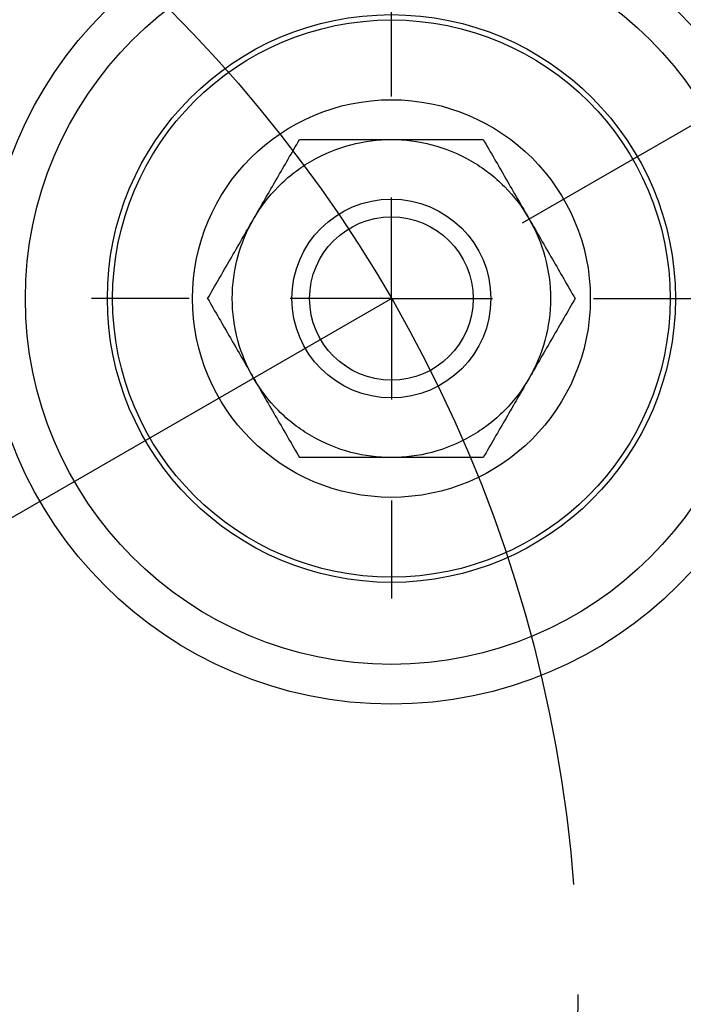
# Model space of a CAD drawing. Header units: millimetres. Extents: x 19 to 819, y 19 to 629.
# Tile 11 of 17: x 243 to 260, y 206 to 231. Entities that reach past the tile are written whole.
import ezdxf

# ---------------------------------------------------------------- set-up
doc = ezdxf.new("R2010")
doc.units = ezdxf.units.MM
doc.header["$LTSCALE"] = 3
doc.linetypes.add('SLD-Center', pattern=[19.05, 15.24, -1.27, 1.27, -1.27])
doc.linetypes.add('SLD-Solid', pattern=[0])
doc.layers.add('CENTER', color=40, linetype='SLD-Center')
doc.layers.add('DIMENSIONS', color=140, linetype='SLD-Solid', lineweight=25)
doc.styles.add('SLDTEXTSTYLE0', font='TXT', dxfattribs={"width": 0.7})
doc.dimstyles.new('SLDDIMSTYLE3', dxfattribs={"dimtxt": 6.474023, "dimasz": 9.906, "dimexe": 0, "dimexo": 0.0625, "dimgap": 1.618506, "dimtad": 0, "dimtih": 1, "dimtoh": 1, "dimdec": 4, "dimlfac": 3, "dimzin": 12, "dimdsep": 46, "dimtxsty": 'SLDTEXTSTYLE0', "dimsah": 1, "dimcen": 0.09, "dimadec": 0, "dimazin": 3, "dimtfac": 1, "dimtdec": 0, "dimtofl": 0, "dimtmove": 0, "dimatfit": 3, "dimfxl": 0, "dimfrac": 2, "dimtolj": 1, "dimtzin": 12, "dimarcsym": 0})
doc.dimstyles.new('SLDDIMSTYLE4', dxfattribs={"dimtxt": 6.474023, "dimasz": 9.906, "dimexe": 0, "dimexo": 0.0625, "dimgap": 1.618506, "dimtad": 0, "dimtih": 1, "dimtoh": 1, "dimrnd": 1e-09, "dimzin": 4, "dimdsep": 46, "dimtxsty": 'SLDTEXTSTYLE0', "dimsah": 1, "dimcen": 0, "dimadec": 0, "dimazin": 1, "dimtfac": 1, "dimtofl": 0, "dimtmove": 0, "dimatfit": 3, "dimfxl": 0, "dimfrac": 2, "dimtolj": 1, "dimtzin": 12, "dimarcsym": 0})

# ---------------------------------------------------------------- blocks, each defined once
blk = doc.blocks.new('_D_5')
at = {"layer": 'DIMENSIONS'}
for p, q in [((256.089, 225.494), (301.395, 251.651)), ((222.478, 167.279), (222.478, 114.963))]:
    blk.add_line(p, q, dxfattribs=at)
for start, end in [(334.68049, 30), (270, 326.37467)]:
    blk.add_arc((222.478, 206.089), 81.601, start, end, dxfattribs=at)
for points in [[(293.146, 246.889), (296.209, 237.346), (298.936, 238.708)], [(222.478, 124.488), (232.458, 123.565), (232.274, 126.607)]]:
    blk.add_solid(points, dxfattribs=at)
at = {"layer": 'DIMENSIONS', "insert": (283.207, 169.087), "char_height": 6.35, "attachment_point": 1, "style": 'SLDTEXTSTYLE0'}
blk.add_mtext('120°', dxfattribs=at)
blk = doc.blocks.new('_D_6')
at = {"layer": 'DIMENSIONS'}
for p, q in [((199.211, 179.942), (160.173, 136.075)), ((114.616, 145.476), (112.442, 145.476)), ((112.442, 145.476), (112.442, 135.187)), ((133.854, 145.476), (136.028, 145.476)), ((136.028, 145.476), (136.028, 135.187)), ((160.173, 136.075), (143.504, 136.075)), ((112.442, 135.187), (114.616, 135.187)), ((136.028, 135.187), (133.854, 135.187))]:
    blk.add_line(p, q, dxfattribs=at)
blk.add_solid([(199.211, 179.942), (191.487, 173.555), (193.764, 171.529)], dxfattribs=at)
at = {"layer": 'DIMENSIONS', "char_height": 6.35, "attachment_point": 1, "style": 'SLDTEXTSTYLE0'}
for s, insert in [('%%c', (109.729, 155.111)), ('70.0', (119.504, 155.111)), ('2.76', (114.616, 143.373)), ('B.C.', (115.292, 131.634))]:
    blk.add_mtext(s, dxfattribs=dict(at, insert=insert))
blk = doc.blocks.new('SW_CENTERMARKSYMBOL_2')
at = {"layer": 'CENTER', "color": 0}
for p, q in [((0, 5.08), (0, 7.54)), ((0, 0), (0, 2.54)), ((-5.08, 0), (-7.54, 0)), ((0, 0), (-2.54, 0)), ((0, 0), (0, -2.54)), ((0, 0), (2.54, 0)), ((5.08, 0), (7.54, 0)), ((0, -5.08), (0, -7.54))]:
    blk.add_line(p, q, dxfattribs=at)

msp = doc.modelspace()

# ---------------------------------------------------------------- linework, layer by layer
for centre, radius in [((222.478193, 206.088637), 50), ((252.789083, 223.588637), 10.2), ((252.789083, 223.588637), 9.2), ((252.789083, 223.588637), 7.139683), ((252.789083, 223.588637), 7.006984), ((252.789083, 223.588637), 5), ((252.789083, 223.588637), 2.5), ((252.789083, 223.588637), 2.055)]:
    msp.add_circle(centre, radius)
for points, knots in [([(249.324981, 225.588637), (249.491648, 225.877312), (249.700742, 226.154826), (250.194812, 226.653427), (250.479681, 226.874106), (251.098484, 227.231371), (251.432032, 227.367736), (252.110868, 227.546313), (252.455749, 227.588637), (252.789083, 227.588637)], [0, 0, 0, 0, 0.25, 0.25, 0.5, 0.5, 0.75, 0.75, 1, 1, 1, 1]), ([(249.324981, 225.588637), (249.521108, 225.92834), (249.715287, 226.264666), (250.100381, 226.93167), (250.291496, 227.262691), (250.479681, 227.588637)], [0, 0, 0, 0, 0.5, 0.5, 1, 1, 1, 1]), ([(250.479681, 227.588637), (250.855509, 227.588637), (251.236419, 227.588637), (252.008587, 227.588637), (252.397724, 227.588637), (252.789083, 227.588637)], [0, 0, 0, 0, 0.5, 0.5, 1, 1, 1, 1]), ([(252.789083, 227.588637), (253.122416, 227.588637), (253.467297, 227.546313), (254.146133, 227.367736), (254.479681, 227.231371), (255.098484, 226.874106), (255.383353, 226.653427), (255.877424, 226.154826), (256.086518, 225.877312), (256.253184, 225.588637)], [0, 0, 0, 0, 0.25, 0.25, 0.5, 0.5, 0.75, 0.75, 1, 1, 1, 1]), ([(252.789083, 227.588637), (253.181337, 227.588637), (253.569694, 227.588637), (254.339883, 227.588637), (254.722114, 227.588637), (255.098484, 227.588637)], [0, 0, 0, 0, 0.5, 0.5, 1, 1, 1, 1]), ([(255.098484, 227.588637), (255.286398, 227.263161), (255.476853, 226.933283), (255.862937, 226.264566), (256.057505, 225.927564), (256.253184, 225.588637)], [0, 0, 0, 0, 0.5, 0.5, 1, 1, 1, 1]), ([(248.17028, 223.588637), (248.358194, 223.914114), (248.548649, 224.243991), (248.934733, 224.912708), (249.129301, 225.24971), (249.324981, 225.588637)], [0, 0, 0, 0, 0.5, 0.5, 1, 1, 1, 1]), ([(249.324981, 221.588637), (249.158314, 221.877312), (249.022527, 222.19715), (248.837761, 222.874328), (248.789083, 223.231371), (248.789083, 223.945903), (248.837761, 224.302946), (249.022527, 224.980124), (249.158314, 225.299962), (249.324981, 225.588637)], [0, 0, 0, 0, 0.25, 0.25, 0.5, 0.5, 0.75, 0.75, 1, 1, 1, 1]), ([(256.253184, 225.588637), (256.44931, 225.248936), (256.643489, 224.912609), (257.028585, 224.245603), (257.2197, 223.914582), (257.407885, 223.588637)], [0, 0, 0, 0, 0.5, 0.5, 1, 1, 1, 1]), ([(256.253184, 225.588637), (256.419711, 225.300205), (256.555448, 224.9806), (256.740244, 224.303753), (256.789002, 223.946805), (256.789163, 223.232274), (256.740563, 222.875135), (256.555828, 222.197626), (256.419991, 221.877555), (256.253184, 221.588637)], [0, 0, 0, 0, 0.25, 0.25, 0.5, 0.5, 0.75, 0.75, 1, 1, 1, 1]), ([(248.17028, 223.588637), (248.358194, 223.263161), (248.548649, 222.933283), (248.934733, 222.264566), (249.129301, 221.927564), (249.324981, 221.588637)], [0, 0, 0, 0, 0.5, 0.5, 1, 1, 1, 1]), ([(257.407885, 223.588637), (257.219971, 223.26316), (257.029516, 222.933282), (256.64343, 222.264562), (256.448864, 221.927564), (256.253184, 221.588637)], [0, 0, 0, 0, 0.5, 0.5, 1, 1, 1, 1]), ([(252.789083, 219.588637), (252.455749, 219.588637), (252.110868, 219.630961), (251.432032, 219.809538), (251.098484, 219.945903), (250.479681, 220.303168), (250.194812, 220.523847), (249.700742, 221.022448), (249.491648, 221.299962), (249.324981, 221.588637)], [0, 0, 0, 0, 0.25, 0.25, 0.5, 0.5, 0.75, 0.75, 1, 1, 1, 1]), ([(249.324981, 221.588637), (249.521108, 221.248935), (249.715287, 220.912608), (250.100381, 220.245605), (250.291496, 219.914583), (250.479681, 219.588637)], [0, 0, 0, 0, 0.5, 0.5, 1, 1, 1, 1]), ([(256.253184, 221.588637), (256.086518, 221.299962), (255.877424, 221.022448), (255.383353, 220.523847), (255.098484, 220.303168), (254.479681, 219.945903), (254.146133, 219.809538), (253.467297, 219.630961), (253.122416, 219.588637), (252.789083, 219.588637)], [0, 0, 0, 0, 0.25, 0.25, 0.5, 0.5, 0.75, 0.75, 1, 1, 1, 1]), ([(256.253184, 221.588637), (256.057057, 221.248935), (255.862878, 220.912608), (255.477784, 220.245605), (255.286669, 219.914583), (255.098484, 219.588637)], [0, 0, 0, 0, 0.5, 0.5, 1, 1, 1, 1]), ([(252.789083, 219.588637), (252.396828, 219.588637), (252.008471, 219.588637), (251.238282, 219.588637), (250.856052, 219.588637), (250.479681, 219.588637)], [0, 0, 0, 0, 0.5, 0.5, 1, 1, 1, 1]), ([(255.098484, 219.588637), (254.722656, 219.588637), (254.341746, 219.588637), (253.569578, 219.588637), (253.180441, 219.588637), (252.789083, 219.588637)], [0, 0, 0, 0, 0.5, 0.5, 1, 1, 1, 1])]:
    msp.add_open_spline(points, degree=3, knots=knots)
at = {"layer": 'CENTER'}
msp.add_line((222.478193, 206.088637), (252.789083, 223.588637), dxfattribs=at)
at = {"layer": 'CENTER', "linetype": 'SLD-Center'}
msp.add_circle((222.478193, 206.088637), 35, dxfattribs=at)

# ---------------------------------------------------------------- block references
at = {"layer": 'CENTER'}
msp.add_blockref('SW_CENTERMARKSYMBOL_2', (252.789083, 223.588637), dxfattribs=at)

# ---------------------------------------------------------------- dimensions: what is measured, and where the dimension line sits
at = {"layer": 'DIMENSIONS'}
dim = msp.add_angular_dim_2l(base=(261.022722, 134.165221), line1=((222.478193, 171.088637), (222.478193, 206.088637)), line2=((252.789083, 223.588637), (222.478193, 206.088637)), dimstyle='SLDDIMSTYLE3', dxfattribs=at)
dim.commit()
dim.dimension.update_dxf_attribs({"geometry": '_D_5', "text_midpoint": (293.578547, 166.046183), "dimtype": 162})
dim = msp.add_diameter_dim_2p(p1=(245.745682, 232.234841), p2=(199.210705, 179.942433), text='<>\\PB.C.', dimstyle='SLDDIMSTYLE4', dxfattribs=at)
dim.commit()
dim.dimension.update_dxf_attribs({"geometry": '_D_6', "text_midpoint": (124.235173, 139.42032), "dimtype": 163})

doc.saveas('drawing.dxf')
